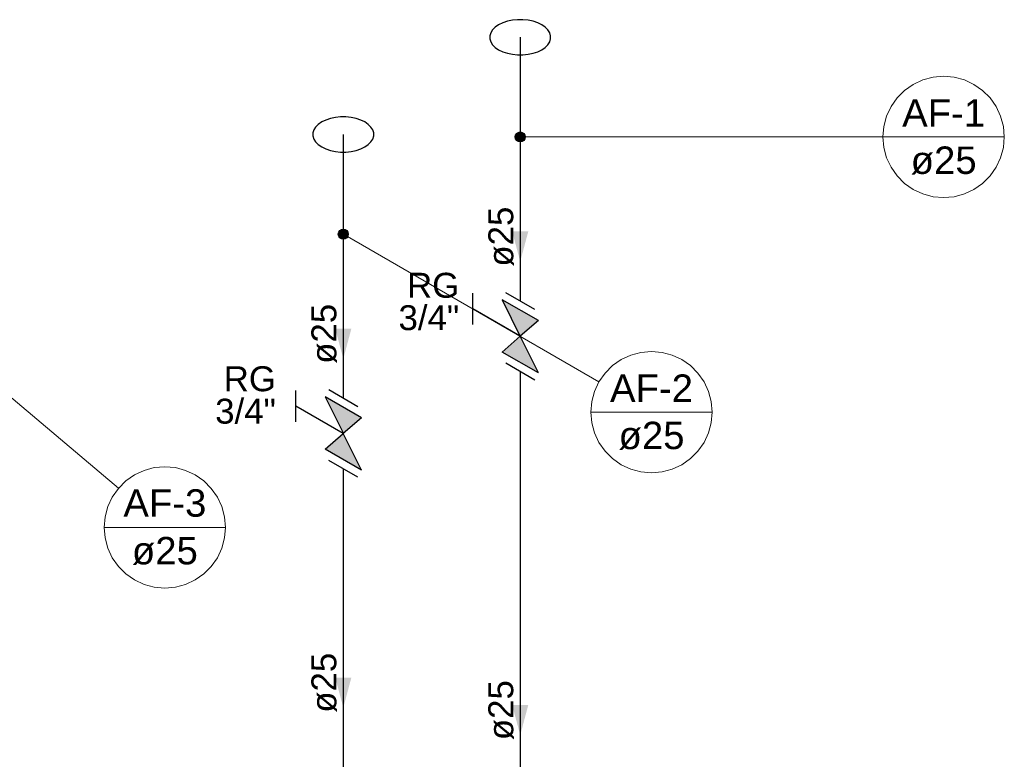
# Model space of a CAD drawing. Header units: millimetres. Extents: x -16331 to -10174, y -4135 to -3584.
# Tile 21 of 256: x -10368 to -10360, y -4034 to -4028. Entities that reach past the tile are written whole.
import ezdxf

# ---------------------------------------------------------------- set-up
doc = ezdxf.new("R2010")
doc.units = ezdxf.units.MM
for name, color, linetype in [('AF-Colunas', 4, 'Continuous'), ('AF-Condutos', 4, 'Continuous'), ('AF-Sentido conduto', 7, 'Continuous'), ('AF-Textos conduto', 7, 'Continuous'), ('Simbolos', 7, 'Continuous'), ('Simbolos_int', 8, 'Continuous'), ('Textos', 7, 'Continuous')]:
    doc.layers.add(name, color=color, linetype=linetype)
doc.layers.add('AF-Indicação coluna', color=5, linetype='Continuous', lineweight=13)
doc.styles.add('Arial', font='arial.ttf', dxfattribs={"height": 100})

msp = doc.modelspace()

# ---------------------------------------------------------------- hatches: boundary and pattern name
at = {"layer": 'AF-Colunas', "linetype": 'Continuous'}
for points in [[(-10363.7499, -4028.9623), (-10363.75, -4028.9588), (-10363.7505, -4028.9553), (-10363.7513, -4028.9519), (-10363.7523, -4028.9486), (-10363.7536, -4028.9454), (-10363.7553, -4028.9423), (-10363.7571, -4028.9394), (-10363.7593, -4028.9366), (-10363.7616, -4028.934), (-10363.7642, -4028.9317), (-10363.7669, -4028.9295), (-10363.7699, -4028.9277), (-10363.773, -4028.926), (-10363.7762, -4028.9247), (-10363.7795, -4028.9237), (-10363.7829, -4028.9229), (-10363.7864, -4028.9224), (-10363.7899, -4028.9223), (-10363.7934, -4028.9224), (-10363.7968, -4028.9229), (-10363.8002, -4028.9237), (-10363.8036, -4028.9247), (-10363.8068, -4028.926), (-10363.8099, -4028.9277), (-10363.8128, -4028.9295), (-10363.8156, -4028.9317), (-10363.8182, -4028.934), (-10363.8205, -4028.9366), (-10363.8227, -4028.9394), (-10363.8245, -4028.9423), (-10363.8261, -4028.9454), (-10363.8275, -4028.9486), (-10363.8285, -4028.9519), (-10363.8293, -4028.9553), (-10363.8297, -4028.9588), (-10363.8299, -4028.9623), (-10363.8297, -4028.9658), (-10363.8293, -4028.9692), (-10363.8285, -4028.9726), (-10363.8275, -4028.976), (-10363.8261, -4028.9792), (-10363.8245, -4028.9823), (-10363.8227, -4028.9852), (-10363.8205, -4028.988), (-10363.8182, -4028.9906), (-10363.8156, -4028.9929), (-10363.8128, -4028.9951), (-10363.8099, -4028.9969), (-10363.8068, -4028.9985), (-10363.8036, -4028.9999), (-10363.8002, -4029.0009), (-10363.7968, -4029.0017), (-10363.7934, -4029.0021), (-10363.7899, -4029.0023), (-10363.7864, -4029.0021), (-10363.7829, -4029.0017), (-10363.7795, -4029.0009), (-10363.7762, -4028.9999), (-10363.773, -4028.9985), (-10363.7699, -4028.9969), (-10363.7669, -4028.9951), (-10363.7642, -4028.9929), (-10363.7616, -4028.9906), (-10363.7593, -4028.988), (-10363.7571, -4028.9852), (-10363.7553, -4028.9823), (-10363.7536, -4028.9792), (-10363.7523, -4028.976), (-10363.7513, -4028.9726), (-10363.7505, -4028.9692), (-10363.75, -4028.9658)], [(-10365.1702, -4029.7423), (-10365.1703, -4029.7388), (-10365.1708, -4029.7353), (-10365.1715, -4029.7319), (-10365.1726, -4029.7286), (-10365.1739, -4029.7254), (-10365.1755, -4029.7223), (-10365.1774, -4029.7194), (-10365.1795, -4029.7166), (-10365.1819, -4029.714), (-10365.1845, -4029.7117), (-10365.1872, -4029.7095), (-10365.1902, -4029.7077), (-10365.1933, -4029.706), (-10365.1965, -4029.7047), (-10365.1998, -4029.7037), (-10365.2032, -4029.7029), (-10365.2067, -4029.7024), (-10365.2102, -4029.7023), (-10365.2137, -4029.7024), (-10365.2171, -4029.7029), (-10365.2205, -4029.7037), (-10365.2239, -4029.7047), (-10365.2271, -4029.706), (-10365.2302, -4029.7077), (-10365.2331, -4029.7095), (-10365.2359, -4029.7117), (-10365.2385, -4029.714), (-10365.2408, -4029.7166), (-10365.2429, -4029.7194), (-10365.2448, -4029.7223), (-10365.2464, -4029.7254), (-10365.2478, -4029.7286), (-10365.2488, -4029.7319), (-10365.2496, -4029.7353), (-10365.25, -4029.7388), (-10365.2502, -4029.7423), (-10365.25, -4029.7458), (-10365.2496, -4029.7492), (-10365.2488, -4029.7526), (-10365.2478, -4029.756), (-10365.2464, -4029.7592), (-10365.2448, -4029.7623), (-10365.2429, -4029.7652), (-10365.2408, -4029.768), (-10365.2385, -4029.7706), (-10365.2359, -4029.7729), (-10365.2331, -4029.7751), (-10365.2302, -4029.7769), (-10365.2271, -4029.7785), (-10365.2239, -4029.7799), (-10365.2205, -4029.7809), (-10365.2171, -4029.7817), (-10365.2137, -4029.7821), (-10365.2102, -4029.7823), (-10365.2067, -4029.7821), (-10365.2032, -4029.7817), (-10365.1998, -4029.7809), (-10365.1965, -4029.7799), (-10365.1933, -4029.7785), (-10365.1902, -4029.7769), (-10365.1872, -4029.7751), (-10365.1845, -4029.7729), (-10365.1819, -4029.7706), (-10365.1795, -4029.768), (-10365.1774, -4029.7652), (-10365.1755, -4029.7623), (-10365.1739, -4029.7592), (-10365.1726, -4029.756), (-10365.1715, -4029.7526), (-10365.1708, -4029.7492), (-10365.1703, -4029.7458)]]:
    msp.add_hatch(color=140, dxfattribs=at).paths.add_polyline_path(points)
at = {"layer": 'AF-Sentido conduto', "linetype": 'Continuous'}
for points in [[(-10363.7899, -4029.9623), (-10363.7252, -4029.7208), (-10363.8546, -4029.7208)], [(-10365.2102, -4030.7423), (-10365.1455, -4030.5008), (-10365.2749, -4030.5008)], [(-10365.2102, -4033.5423), (-10365.1455, -4033.3008), (-10365.2749, -4033.3008)], [(-10363.7899, -4033.7623), (-10363.7252, -4033.5208), (-10363.8546, -4033.5208)]]:
    msp.add_hatch(color=140, dxfattribs=at).paths.add_polyline_path(points)
at = {"layer": 'Simbolos', "linetype": 'Continuous'}
for points in [[(-10363.6441, -4030.4365), (-10363.9351, -4030.2685), (-10363.7899, -4030.5623)], [(-10363.7899, -4030.5623), (-10363.6441, -4030.8565), (-10363.9351, -4030.6885)], [(-10365.0644, -4031.2165), (-10365.3554, -4031.0485), (-10365.2102, -4031.3423)], [(-10365.2102, -4031.3423), (-10365.0644, -4031.6365), (-10365.3554, -4031.4685)]]:
    msp.add_hatch(color=5, dxfattribs=at).paths.add_polyline_path(points)

# ---------------------------------------------------------------- linework, layer by layer
at = {"layer": 'AF-Colunas'}
for centre in [(-10363.7899, -4028.9623), (-10365.2102, -4029.7423)]:
    msp.add_circle(centre, 0.04, dxfattribs=at)
at = {"layer": 'AF-Condutos'}
for p, q in [((-10363.7899, -4028.1623), (-10363.7899, -4028.9223)), ((-10365.2102, -4028.9423), (-10365.2102, -4029.7023)), ((-10363.7899, -4029.0023), (-10363.7899, -4030.2795)), ((-10365.2102, -4029.7823), (-10365.2102, -4031.0595)), ((-10363.7899, -4030.8451), (-10363.7899, -4036.3623)), ((-10365.2102, -4031.6251), (-10365.2102, -4035.1423))]:
    msp.add_line(p, q, dxfattribs=at)
for points in [[(-10363.6167, -4028.0623), (-10363.6494, -4028.0464), (-10363.6864, -4028.0341), (-10363.7265, -4028.0257), (-10363.7685, -4028.0214), (-10363.8112, -4028.0214), (-10363.8533, -4028.0257), (-10363.8934, -4028.0341), (-10363.9304, -4028.0464), (-10363.9631, -4028.0623), (-10363.9905, -4028.0812), (-10364.0119, -4028.1025), (-10364.0265, -4028.1257), (-10364.0339, -4028.15), (-10364.0339, -4028.1746), (-10364.0265, -4028.1989), (-10364.0119, -4028.2221), (-10363.9905, -4028.2434), (-10363.9631, -4028.2623), (-10363.9304, -4028.2781), (-10363.8934, -4028.2905), (-10363.8533, -4028.2989), (-10363.8112, -4028.3032), (-10363.7685, -4028.3032), (-10363.7265, -4028.2989), (-10363.6864, -4028.2905), (-10363.6494, -4028.2781), (-10363.6167, -4028.2623), (-10363.5892, -4028.2434), (-10363.5679, -4028.2221), (-10363.5533, -4028.1989), (-10363.5459, -4028.1746), (-10363.5459, -4028.15), (-10363.5533, -4028.1257), (-10363.5679, -4028.1025), (-10363.5892, -4028.0812), (-10363.6167, -4028.0623)], [(-10365.037, -4028.8423), (-10365.0697, -4028.8264), (-10365.1067, -4028.8141), (-10365.1468, -4028.8057), (-10365.1888, -4028.8014), (-10365.2315, -4028.8014), (-10365.2736, -4028.8057), (-10365.3137, -4028.8141), (-10365.3507, -4028.8264), (-10365.3834, -4028.8423), (-10365.4108, -4028.8612), (-10365.4322, -4028.8825), (-10365.4468, -4028.9057), (-10365.4542, -4028.93), (-10365.4542, -4028.9546), (-10365.4468, -4028.9789), (-10365.4322, -4029.0021), (-10365.4108, -4029.0234), (-10365.3834, -4029.0423), (-10365.3507, -4029.0581), (-10365.3137, -4029.0705), (-10365.2736, -4029.0789), (-10365.2315, -4029.0832), (-10365.1888, -4029.0832), (-10365.1468, -4029.0789), (-10365.1067, -4029.0705), (-10365.0697, -4029.0581), (-10365.037, -4029.0423), (-10365.0095, -4029.0234), (-10364.9882, -4029.0021), (-10364.9736, -4028.9789), (-10364.9662, -4028.9546), (-10364.9662, -4028.93), (-10364.9736, -4028.9057), (-10364.9882, -4028.8825), (-10365.0095, -4028.8612), (-10365.037, -4028.8423)]]:
    msp.add_lwpolyline(points, dxfattribs=at)
at = {"layer": 'AF-Indicação coluna'}
for p, q in [((-10360.8777, -4028.9623), (-10363.7499, -4028.9623)), ((-10360.8777, -4028.9623), (-10359.9037, -4028.9623)), ((-10363.1578, -4030.9273), (-10365.1755, -4029.7623)), ((-10367.0152, -4031.7815), (-10368.6437, -4030.4081)), ((-10363.223, -4031.1708), (-10362.249, -4031.1708)), ((-10367.1299, -4032.0955), (-10366.1559, -4032.0955))]:
    msp.add_line(p, q, dxfattribs=at)
for points in [[(-10359.9037, -4028.9623), (-10359.9111, -4028.8777), (-10359.9331, -4028.7957), (-10359.9689, -4028.7188), (-10360.0176, -4028.6492), (-10360.0777, -4028.5892), (-10360.1472, -4028.5405), (-10360.2241, -4028.5046), (-10360.3061, -4028.4827), (-10360.3907, -4028.4753), (-10360.4753, -4028.4827), (-10360.5573, -4028.5046), (-10360.6342, -4028.5405), (-10360.7038, -4028.5892), (-10360.7638, -4028.6492), (-10360.8125, -4028.7188), (-10360.8484, -4028.7957), (-10360.8703, -4028.8777), (-10360.8777, -4028.9623), (-10360.8703, -4029.0469), (-10360.8484, -4029.1289), (-10360.8125, -4029.2058), (-10360.7638, -4029.2753), (-10360.7038, -4029.3354), (-10360.6342, -4029.3841), (-10360.5573, -4029.4199), (-10360.4753, -4029.4419), (-10360.3907, -4029.4493), (-10360.3061, -4029.4419), (-10360.2241, -4029.4199), (-10360.1472, -4029.3841), (-10360.0777, -4029.3354), (-10360.0176, -4029.2753), (-10359.9689, -4029.2058), (-10359.9331, -4029.1289), (-10359.9111, -4029.0469), (-10359.9037, -4028.9623)], [(-10362.249, -4031.1708), (-10362.2564, -4031.0862), (-10362.2783, -4031.0042), (-10362.3142, -4030.9273), (-10362.3629, -4030.8577), (-10362.4229, -4030.7977), (-10362.4925, -4030.749), (-10362.5694, -4030.7131), (-10362.6514, -4030.6911), (-10362.736, -4030.6837), (-10362.8206, -4030.6911), (-10362.9026, -4030.7131), (-10362.9795, -4030.749), (-10363.049, -4030.7977), (-10363.1091, -4030.8577), (-10363.1578, -4030.9273), (-10363.1936, -4031.0042), (-10363.2156, -4031.0862), (-10363.223, -4031.1708), (-10363.2156, -4031.2553), (-10363.1936, -4031.3373), (-10363.1578, -4031.4143), (-10363.1091, -4031.4838), (-10363.049, -4031.5438), (-10362.9795, -4031.5925), (-10362.9026, -4031.6284), (-10362.8206, -4031.6504), (-10362.736, -4031.6578), (-10362.6514, -4031.6504), (-10362.5694, -4031.6284), (-10362.4925, -4031.5925), (-10362.4229, -4031.5438), (-10362.3629, -4031.4838), (-10362.3142, -4031.4143), (-10362.2783, -4031.3373), (-10362.2564, -4031.2553), (-10362.249, -4031.1708)], [(-10366.1559, -4032.0955), (-10366.1633, -4032.0109), (-10366.1853, -4031.9289), (-10366.2211, -4031.852), (-10366.2698, -4031.7824), (-10366.3299, -4031.7224), (-10366.3994, -4031.6737), (-10366.4763, -4031.6378), (-10366.5583, -4031.6159), (-10366.6429, -4031.6085), (-10366.7275, -4031.6159), (-10366.8095, -4031.6378), (-10366.8864, -4031.6737), (-10366.956, -4031.7224), (-10367.016, -4031.7824), (-10367.0647, -4031.852), (-10367.1006, -4031.9289), (-10367.1225, -4032.0109), (-10367.1299, -4032.0955), (-10367.1225, -4032.1801), (-10367.1006, -4032.2621), (-10367.0647, -4032.339), (-10367.016, -4032.4085), (-10366.956, -4032.4686), (-10366.8864, -4032.5173), (-10366.8095, -4032.5531), (-10366.7275, -4032.5751), (-10366.6429, -4032.5825), (-10366.5583, -4032.5751), (-10366.4763, -4032.5531), (-10366.3994, -4032.5173), (-10366.3299, -4032.4686), (-10366.2698, -4032.4085), (-10366.2211, -4032.339), (-10366.1853, -4032.2621), (-10366.1633, -4032.1801), (-10366.1559, -4032.0955)]]:
    msp.add_lwpolyline(points, dxfattribs=at)
at = {"layer": 'AF-Sentido conduto'}
for points in [[(-10363.7899, -4029.5623), (-10363.7899, -4029.9623)], [(-10365.2102, -4030.3423), (-10365.2102, -4030.7423)], [(-10365.2102, -4033.1423), (-10365.2102, -4033.5423)], [(-10363.7899, -4033.3623), (-10363.7899, -4033.7623)]]:
    msp.add_lwpolyline(points, dxfattribs=at)
at = {"layer": 'Simbolos'}
for p, q in [((-10364.1703, -4030.4687), (-10364.1703, -4030.2167)), ((-10363.6441, -4030.4365), (-10363.9351, -4030.2685)), ((-10363.9351, -4030.2685), (-10363.7893, -4030.5626)), ((-10363.7899, -4030.5623), (-10364.1703, -4030.3427)), ((-10363.6441, -4030.4365), (-10363.7899, -4030.5623)), ((-10363.9351, -4030.6885), (-10363.7899, -4030.5623)), ((-10363.6441, -4030.8565), (-10363.7899, -4030.5623)), ((-10363.6441, -4030.8565), (-10363.9351, -4030.6885)), ((-10365.5905, -4031.2487), (-10365.5905, -4030.9967)), ((-10365.0644, -4031.2165), (-10365.3554, -4031.0485)), ((-10365.3554, -4031.0485), (-10365.2096, -4031.3426)), ((-10365.2102, -4031.3423), (-10365.5905, -4031.1227)), ((-10365.0644, -4031.2165), (-10365.2102, -4031.3423)), ((-10365.3554, -4031.4685), (-10365.2102, -4031.3423)), ((-10365.0644, -4031.6365), (-10365.2102, -4031.3423)), ((-10365.0644, -4031.6365), (-10365.3554, -4031.4685))]:
    msp.add_line(p, q, dxfattribs=at)
at = {"layer": 'Simbolos_int'}
for p, q in [((-10363.6727, -4030.3472), (-10363.9055, -4030.2128)), ((-10363.6727, -4030.9128), (-10363.9055, -4030.7784)), ((-10365.0929, -4031.1272), (-10365.3257, -4030.9928)), ((-10365.0929, -4031.6928), (-10365.3257, -4031.5584))]:
    msp.add_line(p, q, dxfattribs=at)

# ---------------------------------------------------------------- texts
at = {"layer": 'AF-Indicação coluna', "char_height": 0.22, "attachment_point": 8, "line_spacing_factor": 0.6, "style": 'Arial'}
for s, insert, width in [('AF-1', (-10360.3907, -4028.8797), 1.332073), ('ø25', (-10360.3907, -4029.2649), 1.059085), ('AF-2', (-10362.736, -4031.0882), 1.332073), ('ø25', (-10362.736, -4031.4734), 1.059085), ('AF-3', (-10366.6429, -4032.0129), 1.332073), ('ø25', (-10366.6429, -4032.3981), 1.059085)]:
    msp.add_mtext(s, dxfattribs=dict(at, insert=insert, width=width))
at = {"layer": 'AF-Textos conduto', "char_height": 0.2, "width": 0.962805, "attachment_point": 8, "rotation": 90.00021, "line_spacing_factor": 0.6, "style": 'Arial'}
for insert in [(-10363.8406, -4029.7623), (-10365.2608, -4030.5423), (-10365.2608, -4033.3423), (-10363.8406, -4033.5623)]:
    msp.add_mtext('ø25', dxfattribs=dict(at, insert=insert))
at = {"layer": 'Textos', "char_height": 0.2, "attachment_point": 9, "line_spacing_factor": 0.6, "style": 'Arial'}
for s, insert, width in [('RG', (-10364.2795, -4030.2554), 0.838415), ('3/4"', (-10364.2795, -4030.5154), 0.975), ('RG', (-10365.7513, -4031.0057), 0.838415), ('3/4"', (-10365.7513, -4031.2657), 0.975)]:
    msp.add_mtext(s, dxfattribs=dict(at, insert=insert, width=width))

doc.saveas('drawing.dxf')
